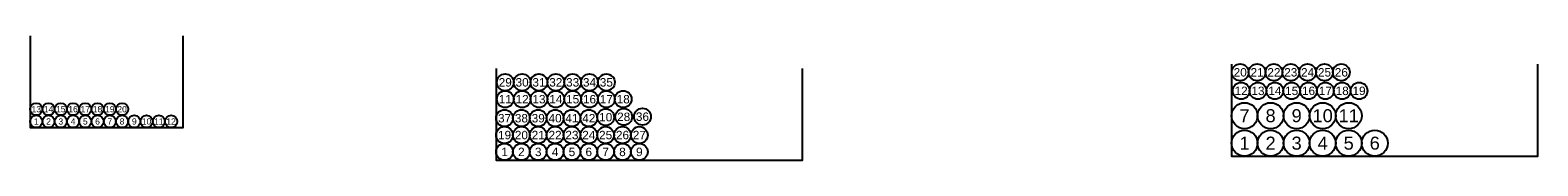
# Model space of a CAD drawing. Header units: millimetres. Extents: x 667417 to 821619, y 904330 to 1017710.
# Tile 3 of 13: x 678515 to 679500, y 923978 to 924059. Entities that reach past the tile are written whole.
import ezdxf
from ezdxf.enums import TextEntityAlignment as Align

# ---------------------------------------------------------------- set-up
doc = ezdxf.new("R2010")
doc.units = ezdxf.units.MM
doc.styles.get("Standard").update_dxf_attribs({"font": 'ARIAL.TTF'})

msp = doc.modelspace()

# ---------------------------------------------------------------- linework, layer by layer
for points in [[(678515.48, 924059.1), (678515.48, 923999.1), (678615.48, 923999.1), (678615.48, 924059.1)], [(679299.87, 924040.43), (679299.87, 923980.43), (679499.87, 923980.43), (679499.87, 924040.43)], [(678819.71, 924037.72), (678819.71, 923977.72), (679019.71, 923977.72), (679019.71, 924037.72)]]:
    msp.add_lwpolyline(points)
at = {"color": 2}
for centre in [(679305.55, 924035.18), (679316.55, 924035.18), (679327.55, 924035.18), (679338.55, 924035.18), (679349.55, 924035.18), (679360.55, 924035.18), (679371.55, 924035.18), (679306.13, 924023.08), (679317.13, 924023.08), (679328.13, 924023.08), (679339.13, 924023.08), (679350.13, 924023.08), (679361.13, 924023.08), (679372.13, 924023.08), (679383.13, 924023.08)]:
    msp.add_circle(centre, 5.5, dxfattribs=at)
at = {"color": 1}
for centre, radius in [((678825.68, 924028.64), 5.5), ((678836.68, 924028.64), 5.5), ((678847.68, 924028.64), 5.5), ((678858.68, 924028.64), 5.5), ((678869.68, 924028.64), 5.5), ((678880.68, 924028.64), 5.5), ((678891.68, 924028.64), 5.5), ((678825.68, 924017.64), 5.5), ((678836.68, 924017.64), 5.5), ((678847.68, 924017.64), 5.5), ((678858.68, 924017.64), 5.5), ((678869.68, 924017.64), 5.5), ((678880.68, 924017.64), 5.5), ((678891.68, 924017.64), 5.5), ((678902.68, 924017.64), 5.5), ((678519.48, 924011.1), 4), ((678527.48, 924011.1), 4), ((678535.48, 924011.1), 4), ((678543.48, 924011.1), 4), ((678551.48, 924011.1), 4), ((678559.48, 924011.1), 4), ((678567.48, 924011.1), 4), ((678575.48, 924011.1), 4), ((678825.21, 924005.22), 5.5), ((678836.21, 924005.22), 5.5), ((678847.21, 924005.22), 5.5), ((678858.21, 924005.22), 5.5), ((678869.21, 924005.22), 5.5), ((678880.21, 924005.22), 5.5), ((678891.26, 924005.91), 5.5), ((678903.01, 924006.11), 5.5), ((678915.24, 924006.22), 5.5), ((679308.38, 924006.86), 8.5), ((679325.38, 924006.86), 8.5), ((679342.38, 924006.86), 8.5), ((679359.38, 924006.86), 8.5), ((679376.38, 924006.86), 8.5), ((678519.48, 924003.1), 4), ((678527.48, 924003.1), 4), ((678535.48, 924003.1), 4), ((678543.48, 924003.1), 4), ((678551.48, 924003.1), 4), ((678559.48, 924003.1), 4), ((678567.48, 924003.1), 4), ((678575.48, 924003.1), 4), ((678583.48, 924003.1), 4), ((678591.48, 924003.1), 4), ((678599.48, 924003.1), 4), ((678607.48, 924003.1), 4), ((678825.21, 923994.22), 5.5), ((678836.21, 923994.22), 5.5), ((678847.21, 923994.22), 5.5), ((678858.21, 923994.22), 5.5), ((678869.21, 923994.22), 5.5), ((678880.21, 923994.22), 5.5), ((678891.21, 923994.22), 5.5), ((678902.21, 923994.22), 5.5), ((678913.21, 923994.22), 5.5), ((679308.37, 923988.93), 8.5), ((679325.37, 923988.93), 8.5), ((679342.37, 923988.93), 8.5), ((679359.37, 923988.93), 8.5), ((679376.37, 923988.93), 8.5), ((679393.37, 923988.93), 8.5), ((678825.21, 923983.22), 5.5), ((678836.21, 923983.22), 5.5), ((678847.21, 923983.22), 5.5), ((678858.21, 923983.22), 5.5), ((678869.21, 923983.22), 5.5), ((678880.21, 923983.22), 5.5), ((678891.21, 923983.22), 5.5), ((678902.21, 923983.22), 5.5), ((678913.21, 923983.22), 5.5)]:
    msp.add_circle(centre, radius, dxfattribs=at)

# ---------------------------------------------------------------- texts
for s, height, p in [('29', 5.5, (678825.68, 924028.64)), ('30', 5.5, (678836.68, 924028.64)), ('31', 5.5, (678847.68, 924028.64)), ('32', 5.5, (678858.68, 924028.64)), ('33', 5.5, (678869.68, 924028.64)), ('34', 5.5, (678880.68, 924028.64)), ('35', 5.5, (678891.68, 924028.64)), ('11', 5.5, (678825.68, 924017.64)), ('12', 5.5, (678836.68, 924017.64)), ('13', 5.5, (678847.68, 924017.64)), ('14', 5.5, (678858.68, 924017.64)), ('15', 5.5, (678869.68, 924017.64)), ('16', 5.5, (678880.68, 924017.64)), ('17', 5.5, (678891.68, 924017.64)), ('18', 5.5, (678902.68, 924017.64)), ('13', 4, (678519.48, 924011.1)), ('14', 4, (678527.48, 924011.1)), ('15', 4, (678535.48, 924011.1)), ('16', 4, (678543.48, 924011.1)), ('17', 4, (678551.48, 924011.1)), ('18', 4, (678559.48, 924011.1)), ('19', 4, (678567.48, 924011.1)), ('20', 4, (678575.48, 924011.1)), ('10', 5.5, (678891.26, 924005.91)), ('28', 5.5, (678903.01, 924006.11)), ('36', 5.5, (678915.24, 924006.22)), ('7', 8.5, (679308.38, 924006.86)), ('8', 8.5, (679325.38, 924006.86)), ('9', 8.5, (679342.38, 924006.86)), ('10', 8.5, (679359.38, 924006.86)), ('11', 8.5, (679376.38, 924006.86)), ('1', 4, (678519.48, 924003.1)), ('2', 4, (678527.48, 924003.1)), ('3', 4, (678535.48, 924003.1)), ('4', 4, (678543.48, 924003.1)), ('5', 4, (678551.48, 924003.1)), ('6', 4, (678559.48, 924003.1)), ('7', 4, (678567.48, 924003.1)), ('8', 4, (678575.48, 924003.1)), ('9', 4, (678583.48, 924003.1)), ('10', 4, (678591.48, 924003.1)), ('11', 4, (678599.48, 924003.1)), ('12', 4, (678607.48, 924003.1)), ('37', 5.5, (678825.21, 924005.22)), ('38', 5.5, (678836.21, 924005.22)), ('39', 5.5, (678847.21, 924005.22)), ('40', 5.5, (678858.21, 924005.22)), ('41', 5.5, (678869.21, 924005.22)), ('42', 5.5, (678880.21, 924005.22)), ('19', 5.5, (678825.21, 923994.22)), ('20', 5.5, (678836.21, 923994.22)), ('21', 5.5, (678847.21, 923994.22)), ('22', 5.5, (678858.21, 923994.22)), ('23', 5.5, (678869.21, 923994.22)), ('24', 5.5, (678880.21, 923994.22)), ('25', 5.5, (678891.21, 923994.22)), ('26', 5.5, (678902.21, 923994.22)), ('27', 5.5, (678913.21, 923994.22)), ('1', 8.5, (679308.37, 923988.93)), ('2', 8.5, (679325.37, 923988.93)), ('3', 8.5, (679342.37, 923988.93)), ('4', 8.5, (679359.37, 923988.93)), ('5', 8.5, (679376.37, 923988.93)), ('6', 8.5, (679393.37, 923988.93)), ('1', 5.5, (678825.21, 923983.22)), ('2', 5.5, (678836.21, 923983.22)), ('3', 5.5, (678847.21, 923983.22)), ('4', 5.5, (678858.21, 923983.22)), ('5', 5.5, (678869.21, 923983.22)), ('6', 5.5, (678880.21, 923983.22)), ('7', 5.5, (678891.21, 923983.22)), ('8', 5.5, (678902.21, 923983.22)), ('9', 5.5, (678913.21, 923983.22))]:
    msp.add_text(s, height=height, dxfattribs=at).set_placement(p, align=Align.MIDDLE_CENTER)
at = {"color": 2}
for s, p in [('20', (679305.55, 924035.18)), ('21', (679316.55, 924035.18)), ('22', (679327.55, 924035.18)), ('23', (679338.55, 924035.18)), ('24', (679349.55, 924035.18)), ('25', (679360.55, 924035.18)), ('26', (679371.55, 924035.18)), ('12', (679306.13, 924023.08)), ('13', (679317.13, 924023.08)), ('14', (679328.13, 924023.08)), ('15', (679339.13, 924023.08)), ('16', (679350.13, 924023.08)), ('17', (679361.13, 924023.08)), ('18', (679372.13, 924023.08)), ('19', (679383.13, 924023.08))]:
    msp.add_text(s, height=5.5, dxfattribs=at).set_placement(p, align=Align.MIDDLE_CENTER)

doc.saveas('drawing.dxf')
